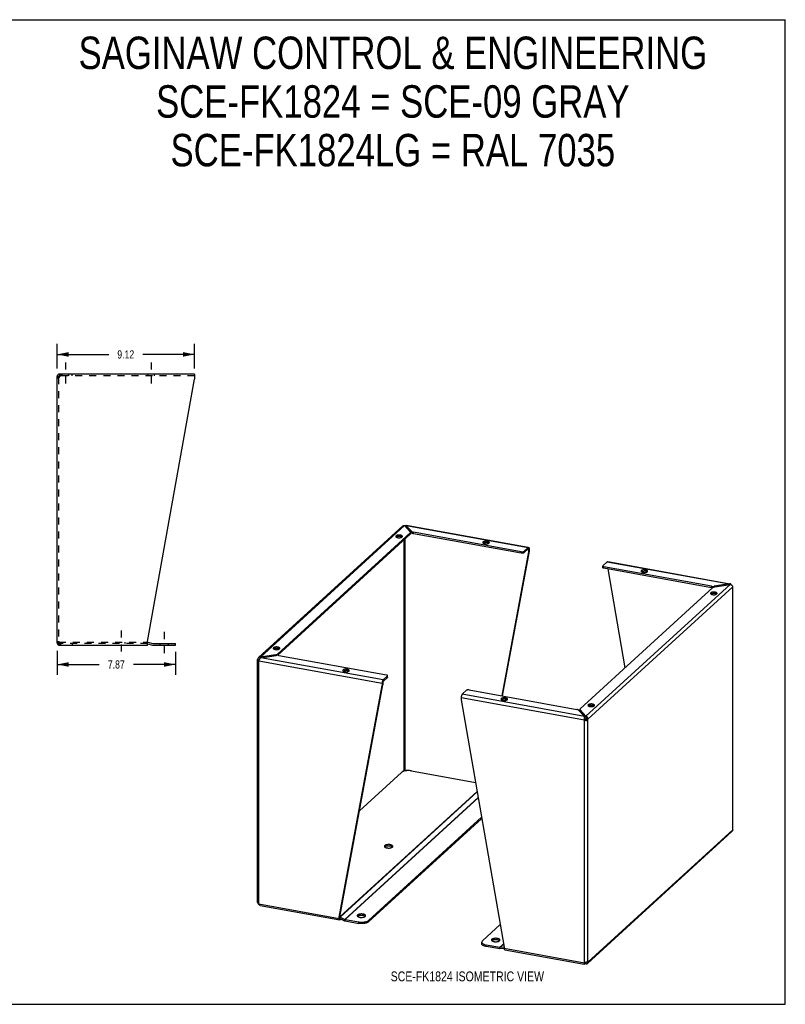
# Model space of a CAD drawing. Header units: inches. Extents: x 0 to 84.6, y 0 to 65.4.
# Tile 2 of 2: x 33.8 to 84.6, y 0 to 65.4. Entities that reach past the tile are written whole.
import ezdxf

# ---------------------------------------------------------------- set-up
doc = ezdxf.new("R2010")
doc.units = ezdxf.units.IN
doc.header["$LTSCALE"] = 4.653846
doc.header["$MEASUREMENT"] = 0
doc.linetypes.add('DASHED', pattern=[0.2, 0.1, -0.1])
doc.linetypes.add('HIDDEN', pattern=[0.2, 0.1, -0.1])
doc.layers.get('0').update_dxf_attribs({"linetype": 'CONTINUOUS'})
doc.layers.add('DEFAULT_2', color=8, linetype='HIDDEN')
doc.layers.add('DIMENSIONS', color=7, linetype='CONTINUOUS')
doc.styles.get("Standard").update_dxf_attribs({"font": 'txt', "width": 0.8})
doc.dimstyles.new('DIMSTYLE_1', dxfattribs={"dimtxt": 0.538462, "dimasz": 0.769231, "dimexe": 0.09, "dimexo": 0.07, "dimgap": 0.035, "dimtad": 0, "dimtih": 1, "dimtoh": 1, "dimzin": 4, "dimdsep": 46, "dimtxsty": 'Standard', "dimblk": '_FILLED', "dimblk1": '_FILLED', "dimblk2": '_FILLED', "dimcen": 0.09, "dimadec": 0, "dimazin": 0, "dimtfac": 1, "dimtofl": 0, "dimtmove": 0, "dimatfit": 3, "dimldrblk": '_FILLED', "dimfxl": 1, "dimtolj": 1, "dimtzin": 4, "dimarcsym": 0})

# ---------------------------------------------------------------- blocks, each defined once
blk = doc.blocks.new('_FILLED')
at = {"color": 0, "linetype": 'ByBlock'}
blk.add_solid([(0, 0), (-1, 0.2), (-1, -0.2)], dxfattribs=at)
blk = doc.blocks.new('*D3')
at = {"layer": 'DIMENSIONS', "color": 2, "linetype": 'Continuous'}
for p, q in [((36.259, 42.22), (36.259, 43.849)), ((45.382, 42.22), (45.382, 43.849)), ((36.259, 43.157), (39.69, 43.157)), ((45.382, 43.157), (41.951, 43.157))]:
    blk.add_line(p, q, dxfattribs=at)
at = {"layer": 'DIMENSIONS', "color": 2, "linetype": 'Continuous', "xscale": 0.7692307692, "yscale": 0.7692307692, "zscale": 0.7692307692, "rotation": 180}
blk.add_blockref('_FILLED', (36.259, 43.157), dxfattribs=at)
at = {"layer": 'DIMENSIONS', "color": 2, "linetype": 'Continuous', "xscale": 0.7692307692, "yscale": 0.7692307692, "zscale": 0.7692307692}
blk.add_blockref('_FILLED', (45.382, 43.157), dxfattribs=at)
at = {"layer": 'DIMENSIONS', "color": 2, "linetype": 'Continuous', "insert": (40.82, 43.426), "char_height": 0.5385, "width": 1.72308, "attachment_point": 2, "line_spacing_factor": 0.9}
blk.add_mtext('9.12', dxfattribs=at)
blk = doc.blocks.new('*D4')
at = {"layer": 'DIMENSIONS', "color": 2, "linetype": 'Continuous'}
for p, q in [((36.259, 23.476), (36.259, 21.876)), ((44.127, 23.416), (44.127, 21.876)), ((36.259, 22.568), (39.062, 22.568)), ((44.127, 22.568), (41.324, 22.568))]:
    blk.add_line(p, q, dxfattribs=at)
at = {"layer": 'DIMENSIONS', "color": 2, "linetype": 'Continuous', "xscale": 0.7692307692, "yscale": 0.7692307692, "zscale": 0.7692307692, "rotation": 180}
blk.add_blockref('_FILLED', (36.259, 22.568), dxfattribs=at)
at = {"layer": 'DIMENSIONS', "color": 2, "linetype": 'Continuous', "xscale": 0.7692307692, "yscale": 0.7692307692, "zscale": 0.7692307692}
blk.add_blockref('_FILLED', (44.127, 22.568), dxfattribs=at)
at = {"layer": 'DIMENSIONS', "color": 2, "linetype": 'Continuous', "insert": (40.193, 22.837), "char_height": 0.5385, "width": 1.72308, "attachment_point": 2, "line_spacing_factor": 0.9}
blk.add_mtext('7.87', dxfattribs=at)

msp = doc.modelspace()

# ---------------------------------------------------------------- linework, layer by layer
at = {"color": 7, "linetype": 'Continuous'}
for p, q in [((0, 65.385), (84.615, 65.385)), ((84.615, 0), (84.615, 65.385)), ((36.425, 41.848), (36.425, 41.744)), ((36.259, 41.681), (36.363, 41.681)), ((36.363, 41.641), (36.363, 41.681)), ((36.444, 41.744), (36.425, 41.744)), ((59.415, 31.747), (59.41, 31.735)), ((59.423, 31.805), (59.423, 31.71)), ((59.813, 31.297), (59.423, 31.71)), ((59.457, 31.675), (59.426, 31.681)), ((59.813, 31.297), (59.813, 31.392)), ((59.708, 31.213), (50.909, 23.175)), ((59.059, 31.152), (59.059, 31.057)), ((59.297, 15.537), (59.297, 30.837)), ((59.379, 15.549), (59.379, 30.913)), ((59.708, 31.213), (59.708, 31.308)), ((59.727, 31.25), (59.727, 31.308)), ((59.929, 31.248), (59.929, 31.343)), ((67.083, 29.952), (59.929, 31.248)), ((64.839, 30.746), (64.839, 30.651)), ((67.248, 29.978), (67.536, 30.241)), ((67.561, 30.207), (67.509, 30.217)), ((67.536, 30.241), (67.536, 30.336)), ((67.561, 30.207), (67.604, 30.246)), ((67.561, 30.218), (67.561, 30.207)), ((67.561, 30.207), (67.561, 30.048)), ((67.604, 30.087), (67.561, 30.048)), ((67.561, 30.048), (65.789, 20.486)), ((67.083, 29.952), (67.083, 30.047)), ((67.248, 29.978), (67.248, 30.073)), ((72.493, 29.005), (72.493, 29.1)), ((72.567, 28.959), (72.567, 29.054)), ((79.721, 27.663), (72.567, 28.959)), ((73.989, 22.354), (72.85, 28.908)), ((75.345, 28.843), (75.345, 28.748)), ((79.721, 27.663), (79.721, 27.758)), ((79.748, 27.659), (79.721, 27.663)), ((79.89, 27.708), (79.89, 27.757)), ((80.905, 27.915), (80.905, 27.868)), ((79.956, 27.368), (79.956, 27.273)), ((36.363, 24.014), (36.259, 24.014)), ((36.385, 23.967), (36.385, 24.04)), ((36.425, 23.952), (36.444, 23.952)), ((36.425, 23.848), (36.425, 23.952)), ((42.259, 23.947), (42.598, 23.856)), ((42.641, 23.85), (44.127, 23.85)), ((44.127, 23.85), (44.127, 23.954)), ((50.924, 23.721), (50.924, 23.626)), ((49.575, 22.899), (49.67, 22.882)), ((49.706, 22.914), (49.67, 22.882)), ((49.758, 23.052), (49.758, 22.983)), ((50.774, 23.164), (50.774, 23.211)), ((50.896, 23.176), (50.896, 23.258)), ((49.626, 22.796), (49.609, 22.789)), ((49.667, 22.866), (49.67, 22.882)), ((49.67, 22.841), (49.67, 22.882)), ((55.535, 22.246), (55.535, 22.151)), ((58.198, 21.71), (57.91, 21.447)), ((58.198, 21.71), (58.198, 21.805)), ((58.209, 21.731), (58.209, 21.805)), ((55.031, 5.819), (57.884, 21.208)), ((57.884, 21.367), (57.842, 21.328)), ((57.842, 21.169), (57.884, 21.208)), ((57.884, 21.367), (57.884, 21.208)), ((57.91, 21.447), (57.91, 21.542)), ((66.041, 20.343), (66.041, 20.248)), ((71.821, 19.937), (71.821, 19.842)), ((70.975, 19.487), (70.975, 19.55)), ((70.99, 19.455), (70.99, 19.55)), ((71.379, 19.042), (70.99, 19.455)), ((71.279, 19.121), (71.279, 19.068)), ((71.379, 19.137), (71.379, 19.042)), ((71.281, 18.895), (71.323, 18.933)), ((71.331, 18.92), (71.323, 18.933)), ((71.339, 18.906), (71.331, 18.92)), ((71.347, 18.893), (71.339, 18.906)), ((71.355, 18.881), (71.347, 18.893)), ((71.365, 18.866), (71.355, 18.881)), ((71.369, 18.861), (71.365, 18.866)), ((71.379, 18.849), (71.369, 18.861)), ((71.378, 18.871), (71.371, 18.858)), ((71.385, 18.886), (71.378, 18.871)), ((71.408, 18.818), (71.379, 18.849)), ((71.405, 18.946), (71.402, 18.931)), ((71.405, 18.946), (71.5, 18.929)), ((59.297, 15.537), (59.194, 15.443)), ((59.3, 15.552), (59.297, 15.537)), ((59.347, 15.602), (59.331, 15.625)), ((59.332, 15.623), (59.337, 15.617)), ((59.371, 15.563), (59.363, 15.576)), ((59.379, 15.549), (59.371, 15.563)), ((59.542, 15.52), (59.379, 15.549)), ((56.95, 5.479), (64.466, 12.345)), ((58.387, 10.596), (58.387, 10.501)), ((58.037, 10.459), (58.017, 10.444)), ((58.528, 10.444), (58.516, 10.453)), ((49.584, 6.758), (49.575, 6.76)), ((56.583, 5.988), (56.583, 5.893)), ((54.989, 5.78), (55.031, 5.819)), ((55.031, 5.744), (54.989, 5.705)), ((55.031, 5.744), (55.031, 5.819)), ((55.032, 5.733), (55.031, 5.744)), ((55.036, 5.714), (55.055, 5.782)), ((55.039, 5.691), (55.35, 5.551)), ((55.057, 5.683), (55.057, 5.615)), ((55.35, 5.551), (55.374, 5.638)), ((55.389, 5.539), (55.389, 5.634)), ((55.389, 5.539), (56.29, 5.376)), ((56.233, 5.851), (56.213, 5.836)), ((56.29, 5.376), (56.29, 5.471)), ((56.724, 5.836), (56.712, 5.846)), ((56.95, 5.479), (56.95, 5.574)), ((64.455, 4.029), (64.455, 4.124)), ((64.752, 3.843), (64.752, 3.938)), ((65.151, 4.236), (65.132, 4.221)), ((65.501, 4.373), (65.501, 4.278)), ((65.642, 4.221), (65.631, 4.231)), ((65.653, 3.68), (64.752, 3.843)), ((65.653, 3.68), (65.653, 3.775)), ((65.692, 3.678), (65.668, 3.774)), ((65.953, 3.701), (65.692, 3.678)), ((71.278, 2.711), (71.28, 2.717)), ((71.279, 2.677), (71.279, 2.73)), ((71.287, 2.736), (71.292, 2.748)), ((71.367, 2.801), (71.379, 2.788)), ((71.403, 2.809), (71.379, 2.788)), ((71.379, 2.693), (71.379, 2.788)), ((71.402, 2.816), (71.405, 2.807)), ((71.5, 2.789), (71.405, 2.807)), ((71.408, 2.799), (71.405, 2.807)), ((0, 0), (84.615, 0))]:
    msp.add_line(p, q, dxfattribs=at)
at = {"color": 2, "linetype": 'DASHED'}
for p, q in [((36.821, 42.617), (36.821, 40.974)), ((42.509, 42.617), (42.509, 40.974)), ((40.51, 24.825), (40.51, 23.182)), ((43.377, 24.724), (43.377, 23.081))]:
    msp.add_line(p, q, dxfattribs=at)
at = {"color": 3, "linetype": 'Continuous'}
for p, q in [((45.382, 41.848), (36.425, 41.848)), ((36.492, 41.844), (36.501, 41.848)), ((45.382, 41.848), (45.382, 41.507)), ((36.259, 24.014), (36.259, 41.681)), ((36.324, 41.613), (36.307, 41.599)), ((36.403, 41.667), (36.382, 41.654)), ((36.425, 41.681), (36.403, 41.667)), ((36.454, 41.774), (36.463, 41.799)), ((42.259, 24.096), (45.382, 41.507)), ((49.646, 23.023), (59.227, 31.775)), ((49.758, 23.052), (59.323, 31.79)), ((59.323, 31.79), (59.712, 31.377)), ((59.394, 31.715), (59.401, 31.718)), ((59.813, 31.392), (59.423, 31.805)), ((59.43, 31.804), (67.536, 30.336)), ((59.432, 31.821), (59.433, 31.821)), ((59.433, 31.821), (67.539, 30.353)), ((59.708, 31.308), (50.896, 23.258)), ((59.727, 31.345), (59.726, 31.354)), ((67.083, 30.047), (59.929, 31.343)), ((67.604, 30.087), (65.823, 20.48)), ((67.248, 30.073), (67.536, 30.336)), ((67.566, 30.348), (67.574, 30.345)), ((67.602, 30.275), (67.604, 30.246)), ((67.604, 30.246), (67.604, 30.087)), ((72.504, 29.121), (72.792, 29.384)), ((79.721, 27.758), (72.567, 29.054)), ((72.792, 29.384), (80.905, 27.915)), ((72.822, 29.396), (80.935, 27.927)), ((70.994, 19.618), (79.806, 27.669)), ((80.944, 27.874), (71.379, 19.137)), ((71.5, 18.929), (81.127, 27.723)), ((79.878, 27.705), (79.856, 27.697)), ((79.862, 27.753), (79.89, 27.757)), ((79.902, 27.711), (79.878, 27.705)), ((80.905, 27.915), (79.89, 27.757)), ((79.928, 27.716), (79.902, 27.711)), ((79.928, 27.716), (80.944, 27.874)), ((80.927, 27.923), (80.905, 27.915)), ((80.944, 27.874), (80.977, 27.869)), ((80.969, 27.919), (80.955, 27.923)), ((80.977, 27.869), (81.01, 27.859)), ((81.127, 11.583), (81.127, 27.723)), ((81.134, 27.719), (81.127, 27.723)), ((81.128, 27.704), (81.13, 27.7)), ((81.141, 11.651), (81.141, 27.71)), ((36.307, 24.096), (36.324, 24.083)), ((36.403, 24.028), (36.425, 24.014)), ((36.435, 23.982), (36.425, 24.014)), ((36.425, 23.848), (42.259, 23.848)), ((36.444, 23.95), (36.435, 23.982)), ((36.454, 23.922), (36.444, 23.95)), ((36.463, 23.896), (36.454, 23.922)), ((36.501, 23.848), (36.492, 23.851)), ((42.259, 23.848), (42.259, 24.096)), ((42.276, 24.05), (42.625, 23.957)), ((42.641, 23.954), (44.127, 23.954)), ((49.758, 23.052), (49.725, 23.051)), ((49.754, 22.979), (49.775, 22.998)), ((50.774, 23.211), (49.758, 23.052)), ((49.775, 22.998), (49.797, 23.011)), ((49.797, 23.011), (50.812, 23.17)), ((57.91, 21.542), (49.797, 23.011)), ((50.774, 23.211), (50.8, 23.216)), ((50.8, 23.216), (50.824, 23.222)), ((50.84, 23.173), (50.812, 23.17)), ((50.981, 23.168), (58.135, 21.873)), ((49.561, 6.772), (49.561, 22.772)), ((49.572, 22.772), (49.566, 22.793)), ((49.581, 22.777), (49.572, 22.772)), ((49.593, 22.782), (49.581, 22.777)), ((49.623, 22.794), (49.593, 22.782)), ((49.66, 6.67), (49.66, 22.81)), ((49.66, 22.81), (57.842, 21.328)), ((58.198, 21.805), (57.91, 21.542)), ((54.989, 5.78), (57.842, 21.169)), ((57.843, 21.36), (57.842, 21.328)), ((57.842, 21.328), (57.842, 21.169)), ((63.098, 20.376), (63.098, 20.217)), ((63.098, 20.376), (71.281, 18.895)), ((63.454, 20.854), (63.166, 20.59)), ((71.279, 19.121), (63.166, 20.59)), ((63.619, 20.879), (70.773, 19.584)), ((63.098, 20.217), (65.951, 3.795)), ((70.889, 19.534), (71.279, 19.121)), ((71.379, 19.137), (70.99, 19.55)), ((71.452, 19.085), (71.43, 19.108)), ((71.273, 18.927), (71.281, 18.895)), ((71.301, 18.879), (71.281, 18.895)), ((71.281, 2.755), (71.281, 18.895)), ((71.322, 18.864), (71.301, 18.879)), ((71.344, 18.851), (71.322, 18.864)), ((71.5, 2.789), (71.5, 18.929)), ((56.334, 12.845), (59.131, 15.4)), ((59.791, 15.503), (64.051, 14.732)), ((55.031, 5.808), (64.154, 14.142)), ((55.055, 5.782), (64.161, 14.1)), ((55.374, 5.638), (64.226, 13.725)), ((55.389, 5.634), (64.229, 13.709)), ((56.95, 5.574), (64.452, 12.427)), ((71.475, 2.707), (81.072, 11.475)), ((71.5, 2.789), (81.127, 11.583)), ((58.01, 10.45), (58.029, 10.434)), ((58.508, 10.429), (58.529, 10.445)), ((49.566, 6.779), (49.572, 6.783)), ((49.575, 6.76), (49.582, 6.733)), ((49.582, 6.733), (49.595, 6.707)), ((49.593, 6.742), (49.607, 6.723)), ((49.595, 6.707), (49.613, 6.681)), ((49.607, 6.723), (49.623, 6.705)), ((49.66, 6.67), (54.989, 5.705)), ((49.747, 6.559), (55.027, 5.603)), ((54.989, 5.705), (54.989, 5.78)), ((55.027, 5.603), (55.019, 5.606)), ((55.055, 5.782), (55.374, 5.638)), ((55.106, 5.66), (55.057, 5.615)), ((55.389, 5.634), (56.29, 5.471)), ((56.206, 5.843), (56.225, 5.826)), ((56.704, 5.821), (56.725, 5.837)), ((65.691, 5.296), (64.499, 4.207)), ((65.653, 3.775), (64.752, 3.938)), ((65.125, 4.227), (65.144, 4.211)), ((65.623, 4.206), (65.644, 4.222)), ((65.914, 4.013), (65.653, 3.775)), ((65.916, 4.001), (65.668, 3.774)), ((65.951, 3.799), (65.668, 3.774)), ((65.951, 3.795), (65.951, 3.72)), ((65.951, 3.72), (71.281, 2.755)), ((65.989, 3.618), (71.269, 2.662)), ((71.267, 2.664), (71.269, 2.662)), ((71.281, 2.755), (71.273, 2.728)), ((71.281, 2.755), (71.301, 2.765)), ((71.313, 2.763), (71.379, 2.693)), ((71.344, 2.787), (71.366, 2.8)), ((71.366, 2.8), (71.387, 2.814)), ((71.387, 2.814), (71.408, 2.829)), ((71.408, 2.829), (71.428, 2.82)), ((71.428, 2.82), (71.446, 2.812)), ((71.446, 2.812), (71.478, 2.799))]:
    msp.add_line(p, q, dxfattribs=at)
for points in [[(36.307, 41.599), (36.293, 41.613), (36.281, 41.626), (36.271, 41.64), (36.264, 41.654), (36.26, 41.667), (36.259, 41.681)], [(36.382, 41.654), (36.361, 41.64), (36.342, 41.626), (36.324, 41.613)], [(36.425, 41.681), (36.435, 41.714), (36.444, 41.745), (36.454, 41.774)], [(36.463, 41.799), (36.473, 41.82), (36.482, 41.835), (36.492, 41.844)], [(59.227, 31.775), (59.231, 31.779), (59.25, 31.79), (59.272, 31.796), (59.297, 31.796), (59.323, 31.79)], [(59.423, 31.805), (59.428, 31.816), (59.432, 31.821)], [(59.813, 31.392), (59.825, 31.382), (59.84, 31.372)], [(59.059, 31.152), (59.022, 31.157), (58.985, 31.16), (58.947, 31.16), (58.909, 31.157), (58.874, 31.151), (58.841, 31.143), (58.812, 31.133), (58.788, 31.121), (58.77, 31.107), (58.757, 31.093), (58.752, 31.077), (58.751, 31.071)], [(58.751, 31.071), (58.752, 31.062), (58.759, 31.047)], [(58.759, 31.047), (58.773, 31.032), (58.793, 31.019), (58.818, 31.007)], [(58.818, 31.007), (58.847, 30.998), (58.881, 30.99)], [(58.881, 30.99), (58.917, 30.985), (58.954, 30.982), (58.993, 30.983)], [(58.993, 30.983), (59.03, 30.986), (59.066, 30.991), (59.098, 30.999), (59.127, 31.009)], [(59.188, 31.071), (59.187, 31.08), (59.18, 31.096), (59.166, 31.11), (59.147, 31.123), (59.122, 31.135), (59.092, 31.145), (59.059, 31.152)], [(59.127, 31.009), (59.151, 31.021), (59.169, 31.035), (59.182, 31.05)], [(59.182, 31.05), (59.188, 31.065), (59.188, 31.071)], [(59.708, 31.308), (59.718, 31.319), (59.724, 31.331), (59.727, 31.342), (59.727, 31.345)], [(59.726, 31.354), (59.721, 31.365), (59.712, 31.377)], [(59.84, 31.372), (59.859, 31.363), (59.88, 31.355), (59.903, 31.348), (59.929, 31.343)], [(64.839, 30.746), (64.802, 30.751), (64.765, 30.753), (64.727, 30.753), (64.69, 30.75), (64.654, 30.744), (64.622, 30.736), (64.593, 30.726), (64.569, 30.714), (64.55, 30.701), (64.538, 30.686), (64.532, 30.671), (64.531, 30.664)], [(64.969, 30.664), (64.968, 30.674), (64.96, 30.689), (64.947, 30.703), (64.927, 30.717), (64.902, 30.728), (64.873, 30.738), (64.839, 30.746)], [(64.531, 30.664), (64.533, 30.655), (64.54, 30.64)], [(64.54, 30.64), (64.554, 30.625), (64.573, 30.612), (64.598, 30.6)], [(64.598, 30.6), (64.627, 30.591), (64.661, 30.583)], [(64.661, 30.583), (64.698, 30.578), (64.735, 30.576), (64.773, 30.576)], [(64.773, 30.576), (64.81, 30.579), (64.846, 30.584), (64.879, 30.592), (64.907, 30.603)], [(64.907, 30.603), (64.932, 30.615), (64.95, 30.628), (64.962, 30.643)], [(64.962, 30.643), (64.968, 30.658), (64.969, 30.664)], [(67.536, 30.336), (67.55, 30.345), (67.562, 30.348), (67.566, 30.348)], [(67.574, 30.345), (67.584, 30.335), (67.592, 30.32), (67.599, 30.299), (67.602, 30.275)], [(67.083, 30.047), (67.107, 30.044), (67.13, 30.043), (67.155, 30.043), (67.178, 30.046), (67.2, 30.051), (67.22, 30.057), (67.235, 30.064), (67.248, 30.073)], [(72.504, 29.121), (72.496, 29.111), (72.493, 29.102), (72.493, 29.1)], [(72.493, 29.1), (72.495, 29.092), (72.501, 29.082), (72.513, 29.073), (72.528, 29.065), (72.546, 29.059), (72.567, 29.054)], [(72.792, 29.384), (72.806, 29.393), (72.818, 29.396), (72.822, 29.396)], [(75.345, 28.843), (75.308, 28.848), (75.271, 28.851), (75.233, 28.85), (75.196, 28.847), (75.16, 28.842), (75.127, 28.834), (75.099, 28.824), (75.075, 28.812), (75.056, 28.798), (75.044, 28.783), (75.038, 28.768), (75.037, 28.762)], [(75.475, 28.762), (75.473, 28.771), (75.466, 28.786), (75.453, 28.801), (75.433, 28.814), (75.408, 28.826), (75.379, 28.835), (75.345, 28.843)], [(75.037, 28.762), (75.038, 28.753), (75.046, 28.737)], [(75.046, 28.737), (75.059, 28.723), (75.079, 28.71), (75.104, 28.698)], [(75.104, 28.698), (75.133, 28.688), (75.167, 28.681)], [(75.167, 28.681), (75.204, 28.675), (75.241, 28.673), (75.279, 28.673)], [(75.279, 28.673), (75.316, 28.676), (75.352, 28.682), (75.385, 28.69), (75.413, 28.7)], [(75.413, 28.7), (75.437, 28.712), (75.456, 28.726), (75.468, 28.74)], [(75.468, 28.74), (75.474, 28.756), (75.475, 28.762)], [(79.721, 27.758), (79.748, 27.754), (79.776, 27.752), (79.805, 27.751), (79.834, 27.751), (79.862, 27.753)], [(79.856, 27.697), (79.836, 27.688), (79.82, 27.679), (79.806, 27.669)], [(80.955, 27.923), (80.948, 27.924), (80.927, 27.923)], [(81.005, 27.891), (80.988, 27.908), (80.969, 27.919)], [(81.029, 27.849), (81.02, 27.869), (81.005, 27.891)], [(81.01, 27.859), (81.04, 27.844), (81.067, 27.824), (81.089, 27.801), (81.107, 27.776), (81.12, 27.75), (81.127, 27.723)], [(81.141, 27.71), (81.141, 27.711), (81.139, 27.715), (81.134, 27.719)], [(79.956, 27.368), (79.919, 27.373), (79.882, 27.376), (79.844, 27.375), (79.807, 27.372), (79.771, 27.367), (79.738, 27.359), (79.71, 27.349), (79.686, 27.337), (79.667, 27.323), (79.655, 27.308), (79.649, 27.293), (79.648, 27.287)], [(79.648, 27.287), (79.649, 27.277), (79.657, 27.262)], [(79.657, 27.262), (79.67, 27.248), (79.69, 27.235), (79.715, 27.223)], [(79.715, 27.223), (79.744, 27.213), (79.778, 27.206)], [(79.778, 27.206), (79.815, 27.2), (79.852, 27.198), (79.89, 27.198)], [(79.89, 27.198), (79.927, 27.201), (79.963, 27.207), (79.996, 27.215), (80.024, 27.225)], [(80.086, 27.287), (80.085, 27.296), (80.077, 27.311), (80.064, 27.326), (80.044, 27.339), (80.019, 27.351), (79.99, 27.36), (79.956, 27.368)], [(80.024, 27.225), (80.048, 27.237), (80.067, 27.251), (80.079, 27.265)], [(80.079, 27.265), (80.085, 27.281), (80.086, 27.287)], [(36.259, 24.014), (36.26, 24.028), (36.264, 24.042), (36.271, 24.055), (36.281, 24.069), (36.293, 24.083), (36.307, 24.096)], [(36.324, 24.083), (36.342, 24.069), (36.361, 24.055)], [(36.361, 24.055), (36.382, 24.042), (36.403, 24.028)], [(36.492, 23.851), (36.482, 23.86), (36.473, 23.876), (36.463, 23.896)], [(50.924, 23.721), (50.887, 23.726), (50.85, 23.728), (50.812, 23.728), (50.775, 23.725), (50.739, 23.72), (50.706, 23.712), (50.678, 23.701), (50.654, 23.689), (50.635, 23.676), (50.623, 23.661), (50.617, 23.646), (50.616, 23.64)], [(50.616, 23.64), (50.617, 23.63), (50.625, 23.615)], [(50.625, 23.615), (50.638, 23.601), (50.658, 23.587), (50.683, 23.576)], [(50.683, 23.576), (50.712, 23.566), (50.746, 23.558)], [(50.746, 23.558), (50.783, 23.553), (50.82, 23.551), (50.858, 23.551)], [(50.858, 23.551), (50.895, 23.554), (50.931, 23.56), (50.964, 23.568), (50.992, 23.578)], [(51.054, 23.64), (51.052, 23.649), (51.045, 23.664), (51.032, 23.679), (51.012, 23.692), (50.987, 23.704), (50.958, 23.713), (50.924, 23.721)], [(50.992, 23.578), (51.016, 23.59), (51.035, 23.603), (51.047, 23.618)], [(51.047, 23.618), (51.053, 23.633), (51.054, 23.64)], [(49.563, 22.857), (49.568, 22.878), (49.575, 22.899)], [(49.63, 23.008), (49.613, 22.99), (49.595, 22.963), (49.582, 22.932), (49.575, 22.899)], [(49.725, 23.051), (49.692, 23.044), (49.662, 23.031), (49.635, 23.013), (49.63, 23.008)], [(49.682, 22.87), (49.697, 22.9), (49.714, 22.929), (49.733, 22.956), (49.754, 22.979)], [(50.824, 23.222), (50.846, 23.229), (50.866, 23.238), (50.882, 23.247), (50.896, 23.258)], [(50.981, 23.168), (50.953, 23.172), (50.926, 23.175), (50.897, 23.176), (50.868, 23.175), (50.84, 23.173)], [(49.561, 22.832), (49.561, 22.836), (49.563, 22.857)], [(49.566, 22.793), (49.562, 22.815), (49.561, 22.832)], [(49.66, 22.81), (49.64, 22.802), (49.623, 22.794)], [(49.66, 22.81), (49.67, 22.839), (49.682, 22.87)], [(55.535, 22.246), (55.498, 22.251), (55.461, 22.253), (55.423, 22.253), (55.386, 22.25), (55.35, 22.245), (55.317, 22.237), (55.289, 22.226), (55.265, 22.214), (55.246, 22.201), (55.234, 22.186), (55.228, 22.171), (55.227, 22.165)], [(55.665, 22.165), (55.664, 22.174), (55.656, 22.189), (55.643, 22.204), (55.623, 22.217), (55.598, 22.229), (55.569, 22.238), (55.535, 22.246)], [(55.227, 22.165), (55.228, 22.155), (55.236, 22.14)], [(55.236, 22.14), (55.249, 22.126), (55.269, 22.112), (55.294, 22.101)], [(55.294, 22.101), (55.323, 22.091), (55.357, 22.083)], [(55.357, 22.083), (55.394, 22.078), (55.431, 22.076), (55.469, 22.076)], [(55.469, 22.076), (55.506, 22.079), (55.542, 22.085), (55.575, 22.093), (55.603, 22.103)], [(55.603, 22.103), (55.627, 22.115), (55.646, 22.128), (55.658, 22.143)], [(55.658, 22.143), (55.664, 22.158), (55.665, 22.165)], [(58.2, 21.844), (58.189, 21.853), (58.174, 21.861), (58.156, 21.867), (58.135, 21.873)], [(58.198, 21.805), (58.206, 21.815), (58.209, 21.825), (58.209, 21.826)], [(58.209, 21.826), (58.207, 21.835), (58.2, 21.844)], [(57.884, 21.507), (57.872, 21.482), (57.862, 21.454), (57.854, 21.423), (57.847, 21.391), (57.843, 21.36)], [(57.91, 21.542), (57.896, 21.527), (57.884, 21.507)], [(63.166, 20.59), (63.152, 20.575), (63.14, 20.555), (63.128, 20.53), (63.118, 20.502), (63.11, 20.471), (63.103, 20.439), (63.1, 20.408), (63.098, 20.376)], [(63.619, 20.879), (63.595, 20.882), (63.572, 20.884), (63.547, 20.883), (63.523, 20.88), (63.502, 20.876), (63.482, 20.87), (63.467, 20.862), (63.454, 20.854)], [(66.041, 20.343), (66.004, 20.348), (65.967, 20.351), (65.929, 20.351), (65.892, 20.348), (65.856, 20.342), (65.823, 20.334), (65.795, 20.324), (65.77, 20.312), (65.752, 20.298), (65.74, 20.284), (65.734, 20.268), (65.733, 20.262)], [(66.171, 20.262), (66.169, 20.271), (66.162, 20.287), (66.148, 20.301), (66.129, 20.314), (66.104, 20.326), (66.075, 20.336), (66.041, 20.343)], [(65.733, 20.262), (65.734, 20.253), (65.742, 20.238)], [(65.742, 20.238), (65.755, 20.223), (65.775, 20.21), (65.8, 20.198)], [(65.8, 20.198), (65.829, 20.188), (65.863, 20.181)], [(65.863, 20.181), (65.899, 20.176), (65.937, 20.173), (65.975, 20.174)], [(65.975, 20.174), (66.012, 20.177), (66.048, 20.182), (66.08, 20.19), (66.109, 20.2)], [(66.109, 20.2), (66.133, 20.212), (66.152, 20.226), (66.164, 20.241)], [(66.164, 20.241), (66.17, 20.256), (66.171, 20.262)], [(70.994, 19.618), (70.984, 19.607), (70.978, 19.596), (70.975, 19.584), (70.975, 19.582)], [(71.821, 19.937), (71.785, 19.942), (71.748, 19.944), (71.709, 19.944), (71.672, 19.941), (71.636, 19.935), (71.604, 19.927), (71.575, 19.917), (71.551, 19.905), (71.533, 19.892), (71.52, 19.877), (71.514, 19.862), (71.514, 19.855)], [(71.514, 19.855), (71.515, 19.846), (71.522, 19.831)], [(71.522, 19.831), (71.536, 19.816), (71.555, 19.803), (71.58, 19.791)], [(71.58, 19.791), (71.61, 19.782), (71.643, 19.774)], [(71.643, 19.774), (71.68, 19.769), (71.717, 19.767), (71.755, 19.767)], [(71.755, 19.767), (71.793, 19.77), (71.828, 19.775), (71.861, 19.783), (71.89, 19.794)], [(71.951, 19.855), (71.95, 19.865), (71.942, 19.88), (71.929, 19.894), (71.909, 19.908), (71.884, 19.919), (71.855, 19.929), (71.821, 19.937)], [(71.89, 19.794), (71.914, 19.806), (71.932, 19.819), (71.945, 19.834)], [(71.945, 19.834), (71.95, 19.849), (71.951, 19.855)], [(70.889, 19.534), (70.877, 19.545), (70.862, 19.555), (70.843, 19.564), (70.822, 19.572), (70.799, 19.578), (70.773, 19.584)], [(70.975, 19.582), (70.976, 19.573), (70.981, 19.561), (70.99, 19.55)], [(71.267, 19.056), (71.266, 19.027), (71.266, 18.994)], [(71.266, 18.994), (71.268, 18.961), (71.273, 18.927)], [(71.279, 19.121), (71.274, 19.105), (71.27, 19.083), (71.267, 19.056)], [(71.43, 19.108), (71.405, 19.125), (71.379, 19.137)], [(71.5, 18.929), (71.501, 18.963), (71.497, 18.996), (71.486, 19.029), (71.471, 19.059), (71.452, 19.085)], [(71.408, 18.818), (71.387, 18.828), (71.366, 18.839), (71.344, 18.851)], [(71.446, 18.852), (71.428, 18.834), (71.408, 18.818)], [(71.5, 18.929), (71.49, 18.909), (71.478, 18.889), (71.463, 18.87), (71.446, 18.852)], [(59.293, 15.482), (59.243, 15.465), (59.199, 15.446), (59.161, 15.424), (59.131, 15.4)], [(59.791, 15.503), (59.729, 15.513), (59.666, 15.519), (59.6, 15.521), (59.535, 15.52), (59.471, 15.515), (59.408, 15.508), (59.349, 15.496), (59.293, 15.482)], [(81.127, 11.583), (81.12, 11.551), (81.107, 11.52), (81.089, 11.493), (81.072, 11.475)], [(81.127, 11.583), (81.134, 11.604), (81.139, 11.625), (81.141, 11.647), (81.141, 11.651)], [(58.387, 10.596), (58.345, 10.602), (58.302, 10.605), (58.258, 10.606), (58.214, 10.603), (58.172, 10.598), (58.132, 10.59), (58.095, 10.58), (58.063, 10.568), (58.037, 10.554), (58.015, 10.538), (58.001, 10.521), (57.993, 10.503), (57.991, 10.491)], [(57.991, 10.491), (57.992, 10.485), (57.997, 10.468), (58.01, 10.45)], [(58.554, 10.491), (58.553, 10.497), (58.547, 10.515), (58.535, 10.532), (58.516, 10.549), (58.491, 10.563), (58.461, 10.576), (58.426, 10.587), (58.387, 10.596)], [(58.529, 10.445), (58.544, 10.462), (58.552, 10.479), (58.554, 10.491)], [(58.029, 10.434), (58.054, 10.419), (58.084, 10.406), (58.119, 10.396), (58.158, 10.387)], [(58.158, 10.387), (58.2, 10.381), (58.243, 10.378), (58.287, 10.377), (58.331, 10.379), (58.373, 10.385), (58.413, 10.392), (58.449, 10.402), (58.481, 10.415), (58.508, 10.429)], [(49.561, 6.772), (49.562, 6.775), (49.566, 6.779)], [(49.575, 6.76), (49.568, 6.764), (49.563, 6.768), (49.561, 6.772), (49.561, 6.772)], [(49.572, 6.783), (49.581, 6.763), (49.593, 6.742)], [(49.613, 6.681), (49.635, 6.658), (49.662, 6.639), (49.673, 6.633)], [(49.623, 6.705), (49.64, 6.687), (49.66, 6.67)], [(49.697, 6.592), (49.682, 6.614), (49.67, 6.64), (49.66, 6.67)], [(49.747, 6.559), (49.733, 6.563), (49.714, 6.575), (49.697, 6.592)], [(56.583, 5.988), (56.541, 5.994), (56.498, 5.997), (56.454, 5.998), (56.41, 5.995), (56.368, 5.99), (56.328, 5.983), (56.291, 5.972), (56.259, 5.96), (56.233, 5.946), (56.211, 5.93), (56.197, 5.913), (56.189, 5.896), (56.187, 5.884)], [(56.75, 5.884), (56.749, 5.89), (56.743, 5.907), (56.731, 5.925), (56.712, 5.941), (56.687, 5.956), (56.657, 5.969), (56.622, 5.979), (56.583, 5.988)], [(55, 5.631), (54.994, 5.652), (54.99, 5.676), (54.989, 5.705)], [(55.019, 5.606), (55.009, 5.616), (55, 5.631)], [(55.057, 5.615), (55.043, 5.606), (55.031, 5.603), (55.027, 5.603)], [(55.031, 5.79), (55.036, 5.789), (55.042, 5.787), (55.049, 5.784), (55.055, 5.782)], [(55.374, 5.638), (55.377, 5.637), (55.379, 5.636), (55.382, 5.636), (55.384, 5.635), (55.386, 5.634), (55.389, 5.634)], [(56.187, 5.884), (56.188, 5.878), (56.193, 5.86), (56.206, 5.843)], [(56.225, 5.826), (56.25, 5.812), (56.28, 5.799), (56.315, 5.788), (56.354, 5.779)], [(56.29, 5.471), (56.352, 5.461), (56.415, 5.456), (56.48, 5.453), (56.546, 5.454), (56.61, 5.459), (56.673, 5.467), (56.732, 5.478), (56.787, 5.492), (56.838, 5.509), (56.882, 5.528), (56.919, 5.55), (56.95, 5.574)], [(56.354, 5.779), (56.396, 5.773), (56.439, 5.77), (56.483, 5.769), (56.527, 5.772), (56.569, 5.777), (56.609, 5.785), (56.645, 5.795), (56.677, 5.807), (56.704, 5.821)], [(56.725, 5.837), (56.74, 5.854), (56.748, 5.872), (56.75, 5.884)], [(64.499, 4.207), (64.476, 4.182), (64.461, 4.156), (64.456, 4.129), (64.455, 4.124)], [(64.455, 4.124), (64.458, 4.103), (64.469, 4.077), (64.489, 4.051)], [(64.489, 4.051), (64.516, 4.027), (64.551, 4.005), (64.593, 3.984), (64.641, 3.966), (64.694, 3.951), (64.752, 3.938)], [(65.501, 4.373), (65.459, 4.379), (65.416, 4.382), (65.372, 4.383), (65.329, 4.38), (65.286, 4.375), (65.246, 4.368), (65.21, 4.357), (65.178, 4.345), (65.151, 4.331), (65.13, 4.315), (65.115, 4.298), (65.107, 4.28), (65.106, 4.269)], [(65.106, 4.269), (65.106, 4.262), (65.112, 4.245), (65.125, 4.227)], [(65.144, 4.211), (65.169, 4.197), (65.199, 4.183), (65.233, 4.173), (65.273, 4.164)], [(65.273, 4.164), (65.315, 4.158), (65.358, 4.155), (65.402, 4.154), (65.446, 4.157), (65.488, 4.162), (65.528, 4.169), (65.564, 4.18), (65.596, 4.192), (65.623, 4.206)], [(65.668, 4.268), (65.668, 4.274), (65.662, 4.292), (65.65, 4.309), (65.631, 4.326), (65.606, 4.34), (65.575, 4.353), (65.541, 4.364), (65.501, 4.373)], [(65.644, 4.222), (65.659, 4.239), (65.667, 4.257), (65.668, 4.268)], [(65.668, 3.774), (65.665, 3.774), (65.663, 3.774), (65.66, 3.774), (65.658, 3.774), (65.655, 3.775), (65.653, 3.775)], [(65.951, 3.72), (65.953, 3.691), (65.957, 3.666)], [(65.957, 3.666), (65.963, 3.646), (65.971, 3.631), (65.982, 3.621), (65.99, 3.618)], [(71.273, 2.728), (71.268, 2.705), (71.266, 2.686), (71.266, 2.672), (71.267, 2.664)], [(71.269, 2.662), (71.27, 2.662), (71.274, 2.667), (71.279, 2.677)], [(71.301, 2.765), (71.322, 2.775), (71.344, 2.787)], [(71.379, 2.693), (71.405, 2.687), (71.43, 2.687), (71.452, 2.693), (71.471, 2.704), (71.475, 2.707)], [(71.475, 2.707), (71.486, 2.72), (71.497, 2.74), (71.501, 2.764), (71.5, 2.789)], [(71.478, 2.799), (71.49, 2.794), (71.5, 2.789)]]:
    msp.add_lwpolyline(points, dxfattribs=at)
at = {"color": 7, "linetype": 'Continuous'}
for points in [[(36.367, 41.644), (36.365, 41.654), (36.363, 41.667), (36.363, 41.681)], [(59.41, 31.735), (59.403, 31.722), (59.401, 31.718)], [(59.414, 31.718), (59.411, 31.718), (59.406, 31.716), (59.401, 31.712)], [(59.423, 31.71), (59.42, 31.715), (59.416, 31.718), (59.414, 31.718)], [(59.422, 31.767), (59.42, 31.758), (59.415, 31.747)], [(58.812, 31.038), (58.788, 31.026), (58.785, 31.024)], [(58.947, 31.065), (58.909, 31.062), (58.874, 31.056), (58.841, 31.048), (58.812, 31.038)], [(59.059, 31.057), (59.022, 31.062), (58.985, 31.065), (58.947, 31.065)], [(59.122, 31.04), (59.092, 31.05), (59.059, 31.057)], [(59.154, 31.023), (59.147, 31.028), (59.122, 31.04)], [(59.727, 31.25), (59.727, 31.247), (59.724, 31.236), (59.718, 31.224), (59.708, 31.213)], [(59.929, 31.248), (59.903, 31.253), (59.88, 31.26), (59.859, 31.268), (59.84, 31.277), (59.825, 31.287), (59.813, 31.297)], [(64.593, 30.631), (64.569, 30.619), (64.566, 30.617)], [(64.727, 30.658), (64.69, 30.655), (64.654, 30.649), (64.622, 30.641), (64.593, 30.631)], [(64.839, 30.651), (64.802, 30.656), (64.765, 30.658), (64.727, 30.658)], [(64.902, 30.633), (64.873, 30.643), (64.839, 30.651)], [(64.934, 30.617), (64.927, 30.622), (64.902, 30.633)], [(67.536, 30.241), (67.541, 30.245), (67.546, 30.246), (67.547, 30.246)], [(67.547, 30.246), (67.55, 30.244), (67.554, 30.241), (67.557, 30.235), (67.56, 30.227), (67.561, 30.218)], [(67.248, 29.978), (67.235, 29.969), (67.22, 29.962), (67.2, 29.956), (67.178, 29.951), (67.155, 29.948), (67.13, 29.948), (67.107, 29.949), (67.083, 29.952)], [(72.567, 28.959), (72.546, 28.964), (72.528, 28.97), (72.513, 28.978), (72.501, 28.987), (72.495, 28.997), (72.493, 29.005)], [(75.099, 28.729), (75.075, 28.717), (75.072, 28.714)], [(75.233, 28.755), (75.196, 28.752), (75.16, 28.747), (75.127, 28.739), (75.099, 28.729)], [(75.345, 28.748), (75.308, 28.753), (75.271, 28.756), (75.233, 28.755)], [(75.408, 28.731), (75.379, 28.74), (75.345, 28.748)], [(75.44, 28.714), (75.433, 28.719), (75.408, 28.731)], [(79.792, 27.656), (79.776, 27.657), (79.748, 27.659)], [(79.71, 27.254), (79.686, 27.242), (79.683, 27.239)], [(79.844, 27.28), (79.807, 27.277), (79.771, 27.272), (79.738, 27.264), (79.71, 27.254)], [(79.956, 27.273), (79.919, 27.278), (79.882, 27.281), (79.844, 27.28)], [(80.019, 27.256), (79.99, 27.265), (79.956, 27.273)], [(80.051, 27.239), (80.044, 27.244), (80.019, 27.256)], [(36.363, 24.014), (36.363, 24.028), (36.365, 24.042), (36.367, 24.052)], [(50.678, 23.606), (50.654, 23.594), (50.651, 23.592)], [(50.812, 23.633), (50.775, 23.63), (50.739, 23.625), (50.706, 23.617), (50.678, 23.606)], [(50.924, 23.626), (50.887, 23.631), (50.85, 23.633), (50.812, 23.633)], [(50.987, 23.609), (50.958, 23.618), (50.924, 23.626)], [(51.019, 23.592), (51.012, 23.597), (50.987, 23.609)], [(49.7, 22.931), (49.692, 22.923), (49.682, 22.91), (49.675, 22.897), (49.67, 22.882)], [(49.729, 22.95), (49.729, 22.95), (49.715, 22.943), (49.703, 22.934), (49.7, 22.931)], [(49.665, 22.832), (49.665, 22.835), (49.666, 22.851), (49.667, 22.866)], [(55.289, 22.131), (55.265, 22.119), (55.262, 22.117)], [(55.423, 22.158), (55.386, 22.155), (55.35, 22.15), (55.317, 22.142), (55.289, 22.131)], [(55.535, 22.151), (55.498, 22.156), (55.461, 22.158), (55.423, 22.158)], [(55.598, 22.134), (55.569, 22.143), (55.535, 22.151)], [(55.63, 22.117), (55.623, 22.122), (55.598, 22.134)], [(58.209, 21.731), (58.209, 21.73), (58.206, 21.72), (58.198, 21.71)], [(57.91, 21.447), (57.905, 21.441), (57.9, 21.434), (57.896, 21.425), (57.892, 21.414), (57.889, 21.402), (57.886, 21.39), (57.885, 21.379), (57.884, 21.367)], [(65.795, 20.229), (65.77, 20.217), (65.768, 20.215)], [(65.929, 20.256), (65.892, 20.253), (65.856, 20.247), (65.823, 20.239), (65.795, 20.229)], [(66.041, 20.248), (66.004, 20.253), (65.967, 20.256), (65.929, 20.256)], [(66.104, 20.231), (66.075, 20.241), (66.041, 20.248)], [(66.136, 20.214), (66.129, 20.219), (66.104, 20.231)], [(71.575, 19.822), (71.551, 19.81), (71.548, 19.808)], [(71.709, 19.849), (71.672, 19.846), (71.636, 19.84), (71.604, 19.832), (71.575, 19.822)], [(71.821, 19.842), (71.785, 19.847), (71.748, 19.849), (71.709, 19.849)], [(71.884, 19.824), (71.855, 19.834), (71.821, 19.842)], [(71.916, 19.808), (71.909, 19.813), (71.884, 19.824)], [(70.99, 19.455), (70.981, 19.466), (70.976, 19.478), (70.975, 19.487)], [(71.29, 19), (71.288, 19.005), (71.285, 19.018), (71.282, 19.031), (71.28, 19.043), (71.279, 19.055), (71.279, 19.066), (71.279, 19.068)], [(71.29, 19), (71.296, 18.987), (71.301, 18.974), (71.307, 18.96)], [(71.407, 18.99), (71.404, 19.004), (71.399, 19.016), (71.393, 19.026), (71.387, 19.035), (71.379, 19.042)], [(71.405, 18.946), (71.408, 18.961), (71.409, 18.976), (71.407, 18.99)], [(71.307, 18.96), (71.315, 18.946), (71.323, 18.933)], [(71.402, 18.931), (71.397, 18.915), (71.391, 18.9), (71.385, 18.886)], [(59.297, 15.483), (59.295, 15.492), (59.293, 15.507), (59.294, 15.522), (59.297, 15.537)], [(59.311, 15.582), (59.305, 15.567), (59.3, 15.552)], [(59.331, 15.625), (59.324, 15.611), (59.317, 15.597), (59.311, 15.582)], [(59.363, 15.576), (59.355, 15.589), (59.347, 15.602)], [(59.379, 15.549), (59.387, 15.536), (59.395, 15.523), (59.401, 15.509), (59.402, 15.506)], [(58.387, 10.501), (58.345, 10.507), (58.302, 10.51), (58.258, 10.511), (58.214, 10.508), (58.172, 10.503), (58.132, 10.495), (58.095, 10.485), (58.063, 10.473), (58.037, 10.459)], [(58.516, 10.453), (58.491, 10.468), (58.461, 10.481), (58.426, 10.492), (58.387, 10.501)], [(56.583, 5.893), (56.541, 5.899), (56.498, 5.902), (56.454, 5.903), (56.41, 5.9), (56.368, 5.895), (56.328, 5.888), (56.291, 5.877), (56.259, 5.865), (56.233, 5.851)], [(56.712, 5.846), (56.687, 5.861), (56.657, 5.874), (56.622, 5.884), (56.583, 5.893)], [(55.035, 5.716), (55.033, 5.724), (55.032, 5.733)], [(55.045, 5.706), (55.042, 5.707), (55.039, 5.71), (55.035, 5.716)], [(55.35, 5.551), (55.356, 5.548), (55.363, 5.546), (55.369, 5.544), (55.376, 5.542), (55.382, 5.54), (55.389, 5.539)], [(56.95, 5.479), (56.919, 5.455), (56.882, 5.433), (56.838, 5.414), (56.787, 5.397), (56.732, 5.383), (56.673, 5.372), (56.61, 5.364), (56.546, 5.359), (56.48, 5.358), (56.415, 5.361), (56.352, 5.366), (56.29, 5.376)], [(64.752, 3.843), (64.694, 3.856), (64.641, 3.871), (64.593, 3.889), (64.551, 3.91), (64.516, 3.932), (64.489, 3.956), (64.469, 3.982), (64.458, 4.008), (64.455, 4.029)], [(65.501, 4.278), (65.459, 4.284), (65.416, 4.287), (65.372, 4.288), (65.329, 4.285), (65.286, 4.28), (65.246, 4.273), (65.21, 4.262), (65.178, 4.25), (65.151, 4.236)], [(65.631, 4.231), (65.606, 4.245), (65.575, 4.258), (65.541, 4.269), (65.501, 4.278)], [(65.692, 3.678), (65.686, 3.678), (65.679, 3.678), (65.673, 3.678), (65.666, 3.678), (65.66, 3.679), (65.653, 3.68)], [(71.277, 2.708), (71.277, 2.707), (71.277, 2.707), (71.278, 2.711)], [(71.28, 2.717), (71.283, 2.726), (71.287, 2.736)], [(71.379, 2.788), (71.387, 2.784), (71.393, 2.781), (71.399, 2.781), (71.404, 2.783), (71.405, 2.784)], [(71.405, 2.784), (71.407, 2.787), (71.409, 2.793), (71.408, 2.799)]]:
    msp.add_lwpolyline(points, dxfattribs=at)
at = {"color": 3, "linetype": 'Continuous'}
for centre, radius, start, end in [((36.425, 41.681), 0.167, 90, 180), ((36.425, 24.014), 0.167, 180, 270), ((42.233, 23.889), 0.167, 75, 81.03902), ((42.641, 24.017), 0.0625, 255, 270)]:
    msp.add_arc(centre, radius, start, end, dxfattribs=at)
at = {"color": 7, "linetype": 'Continuous'}
for centre, radius, start, end in [((36.425, 41.681), 0.0625, 90, 180), ((36.425, 24.014), 0.0625, 180, 270), ((42.641, 24.017), 0.167, 255, 270)]:
    msp.add_arc(centre, radius, start, end, dxfattribs=at)
at = {"layer": 'DEFAULT_2', "color": 8, "linetype": 'HIDDEN'}
for p, q in [((36.501, 41.848), (36.501, 41.744)), ((36.602, 41.744), (36.602, 41.848)), ((37.04, 41.744), (37.04, 41.848)), ((37.259, 41.744), (37.259, 41.848)), ((42.29, 41.744), (42.29, 41.848)), ((42.727, 41.744), (42.727, 41.848)), ((36.307, 41.599), (36.381, 41.599)), ((36.363, 41.641), (36.363, 24.014)), ((36.367, 41.644), (36.367, 41.64)), ((36.367, 41.64), (36.371, 41.626)), ((36.371, 41.626), (36.376, 41.613)), ((36.376, 41.613), (36.381, 41.599)), ((36.435, 41.693), (36.425, 41.681)), ((45.382, 41.744), (36.444, 41.744)), ((36.501, 41.744), (36.492, 41.742)), ((36.307, 24.096), (36.381, 24.096)), ((36.367, 24.055), (36.367, 24.052)), ((36.381, 24.096), (36.376, 24.083)), ((36.385, 24.056), (42.233, 24.056)), ((36.385, 24.04), (36.385, 24.056)), ((36.385, 23.952), (36.385, 23.967)), ((36.425, 23.952), (36.385, 23.952)), ((42.259, 23.952), (36.444, 23.952)), ((36.501, 23.848), (36.501, 23.952)), ((37.259, 23.952), (37.259, 23.848)), ((40.229, 23.952), (40.229, 24.056)), ((40.791, 23.952), (40.791, 24.056)), ((42.249, 23.95), (42.259, 23.947)), ((43.096, 23.85), (43.096, 23.954)), ((43.659, 23.85), (43.659, 23.954))]:
    msp.add_line(p, q, dxfattribs=at)
for points in [[(36.425, 41.681), (36.417, 41.667), (36.409, 41.654), (36.401, 41.64), (36.394, 41.626), (36.387, 41.613), (36.381, 41.599)], [(36.492, 41.742), (36.482, 41.739), (36.473, 41.733), (36.463, 41.725), (36.454, 41.716), (36.444, 41.705), (36.435, 41.693)], [(36.376, 24.083), (36.371, 24.069), (36.367, 24.055)], [(36.381, 24.096), (36.387, 24.083), (36.394, 24.069), (36.401, 24.055), (36.409, 24.042), (36.417, 24.028), (36.425, 24.014)], [(36.501, 23.952), (36.492, 23.953), (36.482, 23.956), (36.473, 23.962), (36.463, 23.97), (36.454, 23.979), (36.444, 23.99), (36.435, 24.002), (36.425, 24.014)]]:
    msp.add_lwpolyline(points, dxfattribs=at)
for radius, start in [(0.167, 81.03902), (0.0625, 75)]:
    msp.add_arc((42.233, 23.889), radius, start, 90, dxfattribs=at)

# ---------------------------------------------------------------- texts
at = {"layer": 'DIMENSIONS', "color": 2, "linetype": 'Continuous', "attachment_point": 2, "line_spacing_factor": 0.9}
for s, insert, char_height, width in [('SAGINAW CONTROL & ENGINEERING\\PSCE-FK1824 = SCE-09 GRAY\\PSCE-FK1824LG = RAL 7035\\P ', (58.555, 64.262), 2.15385, 49.96923), ('SCE-FK1824 ISOMETRIC VIEW', (63.503, 2.182), 0.65385, 13.07692)]:
    msp.add_mtext(s, dxfattribs=dict(at, insert=insert, char_height=char_height, width=width))

# ---------------------------------------------------------------- dimensions: what is measured, and where the dimension line sits
at = {"layer": 'DIMENSIONS', "color": 2, "linetype": 'Continuous'}
for base, p1, p2, picture, middle in [((45.382, 43.157), (36.259, 42.15), (45.382, 42.15), '*D3', (40.82, 43.157)), ((44.127, 22.568), (36.259, 23.546), (44.127, 23.486), '*D4', (40.193, 22.568))]:
    dim = msp.add_linear_dim(base=base, p1=p1, p2=p2, dimstyle='DIMSTYLE_1', dxfattribs=at)
    dim.commit()
    dim.dimension.update_dxf_attribs({"geometry": picture, "text_midpoint": middle, "dimtype": 160})

doc.saveas('drawing.dxf')
